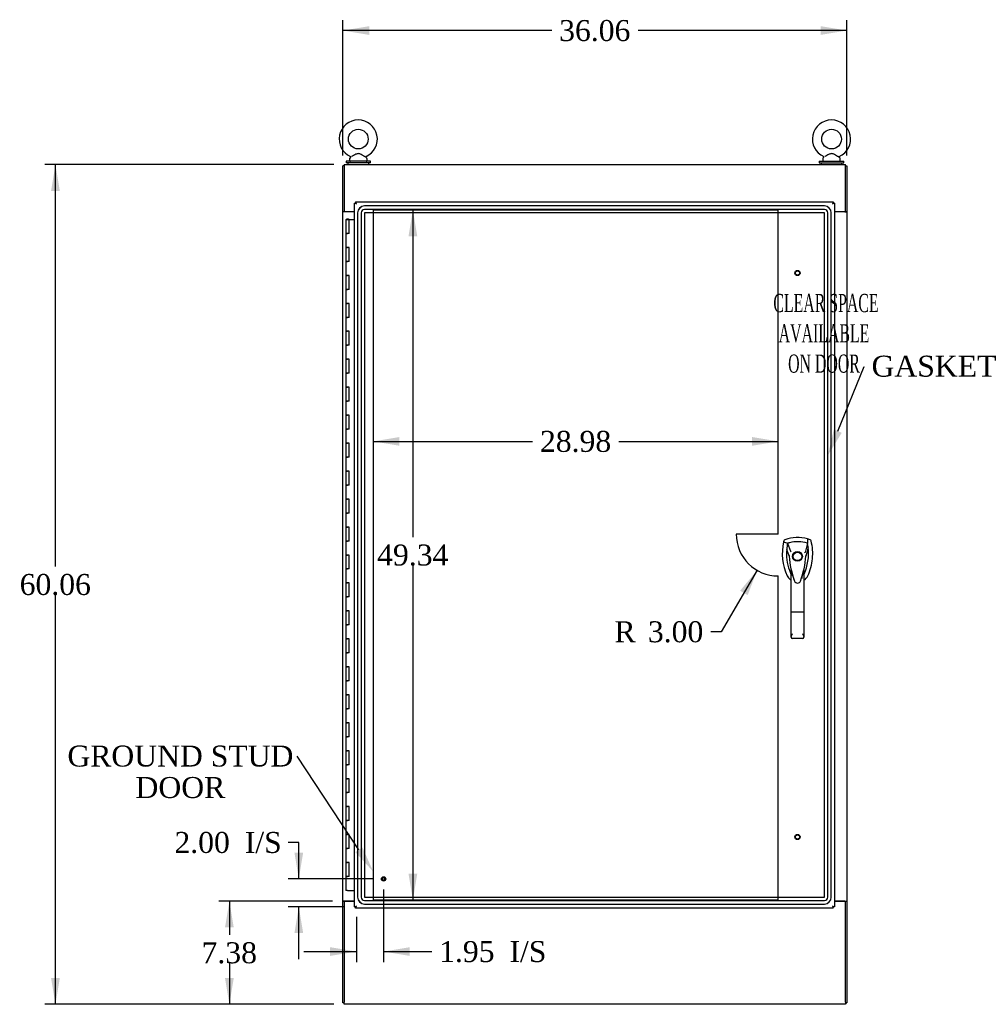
# Model space of a CAD drawing. Header units: inches. Extents: x 1 to 299, y -2 to 199.
# Tile 4 of 10: x 59 to 128, y 68 to 138. Entities that reach past the tile are written whole.
import ezdxf
from ezdxf import colors
from ezdxf.entities.mleader import LeaderData, LeaderLine
from ezdxf.enums import TextEntityAlignment as Align
from ezdxf.lldxf.tags import DXFTag
from ezdxf.math import Vec2, Vec3

# ---------------------------------------------------------------- set-up
doc = ezdxf.new("R2010")
doc.units = ezdxf.units.IN
doc.header["$MEASUREMENT"] = 0
for name, color, linetype in [('COM54746-48', 7, 'Continuous'), ('COM56670-6', 7, 'Continuous'), ('COM70220', 7, 'Continuous'), ('COM71199-7', 7, 'Continuous'), ('COM71209-6', 7, 'Continuous'), ('COM71210-6', 7, 'Continuous'), ('Default', 7, 'Continuous'), ('DV1_Default', 7, 'Continuous'), ('HAN13068', 7, 'Continuous'), ('SCS86414', 7, 'Continuous'), ('STD26122', 7, 'Continuous'), ('STD26258', 7, 'Continuous'), ('WAF25377', 7, 'Continuous'), ('WAM254785', 7, 'Continuous')]:
    doc.layers.add(name, color=color, linetype=linetype)
doc.styles.add('SEACAD_Times_New_Roman', font='times.ttf')
tags = doc.linetypes.add('HIDDEN2', pattern=[0.1875, 0.125, -0.0625]).pattern_tags.tags
tags[6:7] = [DXFTag(74, 4), DXFTag(75, 0), DXFTag(340, '0'), DXFTag(46, 0.0), DXFTag(50, 0.0), DXFTag(44, 0.0), DXFTag(45, 0.0)]
tags[4:5] = [DXFTag(74, 4), DXFTag(75, 0), DXFTag(340, '0'), DXFTag(46, 0.0), DXFTag(50, 0.0), DXFTag(44, 0.0), DXFTag(45, 0.0)]
doc.dimstyles.new('HAMMOND_(STH_-_300x200)', dxfattribs={"dimtxt": 1.5, "dimasz": 1.875, "dimexe": 0.75, "dimexo": 0.75, "dimgap": 0.375, "dimtad": 0, "dimtih": 1, "dimtoh": 1, "dimzin": 0, "dimdsep": 46, "dimtxsty": 'SEACAD_Times_New_Roman', "dimblk1": '_SE_FILLED', "dimblk2": '_SE_FILLED', "dimsah": 1, "dimcen": 0.75, "dimadec": 0, "dimazin": 0, "dimtfac": 0.8, "dimtofl": 0, "dimtmove": 0, "dimatfit": 3, "dimfxl": 1, "dimtolj": 1, "dimtzin": 0, "dimarcsym": 0})

# ---------------------------------------------------------------- blocks, each defined once
blk = doc.blocks.new('SE')
at = {"layer": 'COM54746-48', "color": 7, "linetype": 'Continuous'}
for p, q in [((82.213, 124.029), (82.447, 124.029)), ((82.213, 124.029), (82.213, 123.029)), ((82.268, 124.038), (82.268, 124.064)), ((82.268, 124.064), (82.318, 124.064)), ((82.318, 124.038), (82.268, 124.038)), ((82.28, 124.038), (82.28, 124.029)), ((82.318, 124.064), (82.343, 124.064)), ((82.318, 124.038), (82.343, 124.038)), ((82.343, 124.064), (82.393, 124.064)), ((82.393, 124.038), (82.343, 124.038)), ((82.38, 124.029), (82.38, 124.038)), ((82.393, 124.064), (82.393, 124.038)), ((82.447, 124.029), (82.815, 124.029)), ((82.447, 123.029), (82.447, 124.029)), ((82.213, 123.029), (82.33, 123.029)), ((82.213, 123.029), (82.213, 122.029)), ((82.33, 123.029), (82.213, 123.029)), ((82.447, 123.029), (82.33, 123.029)), ((82.213, 122.029), (82.33, 122.029)), ((82.33, 122.029), (82.213, 122.029)), ((82.213, 122.029), (82.213, 121.029)), ((82.447, 122.029), (82.33, 122.029)), ((82.447, 121.029), (82.447, 122.029)), ((82.213, 121.029), (82.33, 121.029)), ((82.213, 121.029), (82.213, 120.029)), ((82.33, 121.029), (82.213, 121.029)), ((82.447, 121.029), (82.33, 121.029)), ((82.213, 120.029), (82.33, 120.029)), ((82.33, 120.029), (82.213, 120.029)), ((82.213, 120.029), (82.213, 119.029)), ((82.447, 120.029), (82.33, 120.029)), ((82.447, 119.029), (82.447, 120.029)), ((82.213, 119.029), (82.33, 119.029)), ((82.213, 119.029), (82.213, 118.029)), ((82.33, 119.029), (82.213, 119.029)), ((82.447, 119.029), (82.33, 119.029)), ((82.213, 118.029), (82.33, 118.029)), ((82.33, 118.029), (82.213, 118.029)), ((82.213, 118.029), (82.213, 117.029)), ((82.447, 118.029), (82.33, 118.029)), ((82.447, 117.029), (82.447, 118.029)), ((82.213, 117.029), (82.33, 117.029)), ((82.213, 117.029), (82.213, 116.029)), ((82.33, 117.029), (82.213, 117.029)), ((82.447, 117.029), (82.33, 117.029)), ((82.213, 116.029), (82.33, 116.029)), ((82.33, 116.029), (82.213, 116.029)), ((82.213, 116.029), (82.213, 115.029)), ((82.447, 116.029), (82.33, 116.029)), ((82.447, 115.029), (82.447, 116.029)), ((82.213, 115.029), (82.33, 115.029)), ((82.213, 115.029), (82.213, 114.029)), ((82.33, 115.029), (82.213, 115.029)), ((82.447, 115.029), (82.33, 115.029)), ((82.213, 114.029), (82.33, 114.029)), ((82.33, 114.029), (82.213, 114.029)), ((82.213, 114.029), (82.213, 113.029)), ((82.447, 114.029), (82.33, 114.029)), ((82.447, 113.029), (82.447, 114.029)), ((82.213, 113.029), (82.33, 113.029)), ((82.213, 113.029), (82.213, 112.029)), ((82.33, 113.029), (82.213, 113.029)), ((82.447, 113.029), (82.33, 113.029)), ((82.213, 112.029), (82.33, 112.029)), ((82.33, 112.029), (82.213, 112.029)), ((82.213, 112.029), (82.213, 111.029)), ((82.447, 112.029), (82.33, 112.029)), ((82.447, 111.029), (82.447, 112.029)), ((82.213, 111.029), (82.33, 111.029)), ((82.213, 111.029), (82.213, 110.029)), ((82.33, 111.029), (82.213, 111.029)), ((82.447, 111.029), (82.33, 111.029)), ((82.213, 110.029), (82.33, 110.029)), ((82.33, 110.029), (82.213, 110.029)), ((82.213, 110.029), (82.213, 109.029)), ((82.447, 110.029), (82.33, 110.029)), ((82.447, 109.029), (82.447, 110.029)), ((82.213, 109.029), (82.33, 109.029)), ((82.213, 109.029), (82.213, 108.029)), ((82.33, 109.029), (82.213, 109.029)), ((82.447, 109.029), (82.33, 109.029)), ((82.213, 108.029), (82.33, 108.029)), ((82.33, 108.029), (82.213, 108.029)), ((82.213, 108.029), (82.213, 107.029)), ((82.447, 108.029), (82.33, 108.029)), ((82.447, 107.029), (82.447, 108.029)), ((82.213, 107.029), (82.33, 107.029)), ((82.213, 107.029), (82.213, 106.029)), ((82.33, 107.029), (82.213, 107.029)), ((82.447, 107.029), (82.33, 107.029)), ((82.213, 106.029), (82.33, 106.029)), ((82.33, 106.029), (82.213, 106.029)), ((82.213, 106.029), (82.213, 105.029)), ((82.447, 106.029), (82.33, 106.029)), ((82.447, 105.029), (82.447, 106.029)), ((82.213, 105.029), (82.33, 105.029)), ((82.213, 105.029), (82.213, 104.029)), ((82.33, 105.029), (82.213, 105.029)), ((82.447, 105.029), (82.33, 105.029)), ((82.213, 104.029), (82.33, 104.029)), ((82.33, 104.029), (82.213, 104.029)), ((82.213, 104.029), (82.213, 103.029)), ((82.447, 104.029), (82.33, 104.029)), ((82.447, 103.029), (82.447, 104.029)), ((82.213, 103.029), (82.33, 103.029)), ((82.213, 103.029), (82.213, 102.029)), ((82.33, 103.029), (82.213, 103.029)), ((82.447, 103.029), (82.33, 103.029)), ((82.213, 102.029), (82.33, 102.029)), ((82.33, 102.029), (82.213, 102.029)), ((82.213, 102.029), (82.213, 101.029)), ((82.447, 102.029), (82.33, 102.029)), ((82.447, 101.029), (82.447, 102.029)), ((82.213, 101.029), (82.33, 101.029)), ((82.213, 101.029), (82.213, 100.029)), ((82.33, 101.029), (82.213, 101.029)), ((82.447, 101.029), (82.33, 101.029)), ((82.213, 100.029), (82.33, 100.029)), ((82.33, 100.029), (82.213, 100.029)), ((82.213, 100.029), (82.213, 99.029)), ((82.447, 100.029), (82.33, 100.029)), ((82.447, 99.029), (82.447, 100.029)), ((82.213, 99.029), (82.33, 99.029)), ((82.213, 99.029), (82.213, 98.029)), ((82.33, 99.029), (82.213, 99.029)), ((82.447, 99.029), (82.33, 99.029)), ((82.213, 98.029), (82.33, 98.029)), ((82.33, 98.029), (82.213, 98.029)), ((82.213, 98.029), (82.213, 97.029)), ((82.447, 98.029), (82.33, 98.029)), ((82.447, 97.029), (82.447, 98.029)), ((82.213, 97.029), (82.33, 97.029)), ((82.213, 97.029), (82.213, 96.029)), ((82.33, 97.029), (82.213, 97.029)), ((82.447, 97.029), (82.33, 97.029)), ((82.213, 96.029), (82.33, 96.029)), ((82.33, 96.029), (82.213, 96.029)), ((82.213, 96.029), (82.213, 95.029)), ((82.447, 96.029), (82.33, 96.029)), ((82.447, 95.029), (82.447, 96.029)), ((82.213, 95.029), (82.33, 95.029)), ((82.213, 95.029), (82.213, 94.029)), ((82.33, 95.029), (82.213, 95.029)), ((82.447, 95.029), (82.33, 95.029)), ((82.213, 94.029), (82.33, 94.029)), ((82.33, 94.029), (82.213, 94.029)), ((82.213, 94.029), (82.213, 93.029)), ((82.447, 94.029), (82.33, 94.029)), ((82.447, 93.029), (82.447, 94.029)), ((82.213, 93.029), (82.33, 93.029)), ((82.213, 93.029), (82.213, 92.029)), ((82.33, 93.029), (82.213, 93.029)), ((82.447, 93.029), (82.33, 93.029)), ((82.213, 92.029), (82.33, 92.029)), ((82.33, 92.029), (82.213, 92.029)), ((82.213, 92.029), (82.213, 91.029)), ((82.447, 92.029), (82.33, 92.029)), ((82.447, 91.029), (82.447, 92.029)), ((82.213, 91.029), (82.33, 91.029)), ((82.213, 91.029), (82.213, 90.029)), ((82.33, 91.029), (82.213, 91.029)), ((82.447, 91.029), (82.33, 91.029)), ((82.213, 90.029), (82.33, 90.029)), ((82.33, 90.029), (82.213, 90.029)), ((82.213, 90.029), (82.213, 89.029)), ((82.447, 90.029), (82.33, 90.029)), ((82.447, 89.029), (82.447, 90.029)), ((82.213, 89.029), (82.33, 89.029)), ((82.213, 89.029), (82.213, 88.029)), ((82.33, 89.029), (82.213, 89.029)), ((82.447, 89.029), (82.33, 89.029)), ((82.213, 88.029), (82.33, 88.029)), ((82.33, 88.029), (82.213, 88.029)), ((82.213, 88.029), (82.213, 87.029)), ((82.447, 88.029), (82.33, 88.029)), ((82.447, 87.029), (82.447, 88.029)), ((82.213, 87.029), (82.33, 87.029)), ((82.213, 87.029), (82.213, 86.029)), ((82.33, 87.029), (82.213, 87.029)), ((82.447, 87.029), (82.33, 87.029)), ((82.213, 86.029), (82.33, 86.029)), ((82.33, 86.029), (82.213, 86.029)), ((82.213, 86.029), (82.213, 85.029)), ((82.447, 86.029), (82.33, 86.029)), ((82.447, 85.029), (82.447, 86.029)), ((82.213, 85.029), (82.33, 85.029)), ((82.213, 85.029), (82.213, 84.029)), ((82.33, 85.029), (82.213, 85.029)), ((82.447, 85.029), (82.33, 85.029)), ((82.213, 84.029), (82.33, 84.029)), ((82.33, 84.029), (82.213, 84.029)), ((82.213, 84.029), (82.213, 83.029)), ((82.447, 84.029), (82.33, 84.029)), ((82.447, 83.029), (82.447, 84.029)), ((82.213, 83.029), (82.33, 83.029)), ((82.213, 83.029), (82.213, 82.029)), ((82.33, 83.029), (82.213, 83.029)), ((82.447, 83.029), (82.33, 83.029)), ((82.213, 82.029), (82.33, 82.029)), ((82.33, 82.029), (82.213, 82.029)), ((82.213, 82.029), (82.213, 81.029)), ((82.447, 82.029), (82.33, 82.029)), ((82.447, 81.029), (82.447, 82.029)), ((82.213, 81.029), (82.33, 81.029)), ((82.213, 81.029), (82.213, 80.029)), ((82.33, 81.029), (82.213, 81.029)), ((82.447, 81.029), (82.33, 81.029)), ((82.213, 80.029), (82.33, 80.029)), ((82.33, 80.029), (82.213, 80.029)), ((82.213, 80.029), (82.213, 79.029)), ((82.447, 80.029), (82.33, 80.029)), ((82.447, 79.029), (82.447, 80.029)), ((82.213, 79.029), (82.33, 79.029)), ((82.213, 79.029), (82.213, 78.029)), ((82.33, 79.029), (82.213, 79.029)), ((82.447, 79.029), (82.33, 79.029)), ((82.213, 78.029), (82.33, 78.029)), ((82.33, 78.029), (82.213, 78.029)), ((82.213, 78.029), (82.213, 77.029)), ((82.447, 78.029), (82.33, 78.029)), ((82.447, 77.029), (82.447, 78.029)), ((82.213, 77.029), (82.33, 77.029)), ((82.213, 77.029), (82.213, 76.029)), ((82.33, 77.029), (82.213, 77.029)), ((82.447, 77.029), (82.33, 77.029)), ((82.33, 76.029), (82.213, 76.029)), ((82.33, 76.029), (82.815, 76.029))]:
    blk.add_line(p, q, dxfattribs=at)
at = {"layer": 'COM56670-6', "color": 7, "linetype": 'Continuous'}
for p, q in [((82.098, 127.95), (117.968, 127.95)), ((82.098, 127.95), (82.098, 127.807)), ((82.098, 127.807), (82.098, 124.605)), ((117.968, 127.807), (117.968, 127.95)), ((117.968, 124.605), (117.968, 127.807)), ((82.098, 124.605), (82.815, 124.605)), ((117.19, 124.605), (117.968, 124.605))]:
    blk.add_line(p, q, dxfattribs=at)
at = {"layer": 'COM70220', "color": 7, "linetype": 'HIDDEN2'}
for p, q in [((116.455, 124.995), (83.55, 124.995)), ((116.455, 124.994), (83.55, 124.994)), ((116.455, 124.745), (83.55, 124.745)), ((83.05, 124.495), (83.05, 75.563)), ((83.051, 124.495), (83.051, 75.563)), ((83.3, 124.495), (83.3, 75.563)), ((83.549, 124.495), (83.549, 75.563)), ((116.455, 124.496), (83.55, 124.496)), ((83.55, 124.495), (83.55, 75.563)), ((116.455, 124.495), (83.55, 124.495)), ((116.455, 75.563), (116.455, 124.495)), ((116.456, 75.563), (116.456, 124.495)), ((116.705, 75.563), (116.705, 124.495)), ((116.954, 75.563), (116.954, 124.495)), ((116.955, 75.563), (116.955, 124.495)), ((83.55, 75.563), (116.455, 75.563)), ((83.55, 75.562), (116.455, 75.562)), ((83.55, 75.313), (116.455, 75.313)), ((83.55, 75.064), (116.455, 75.064)), ((83.55, 75.063), (116.455, 75.063))]:
    blk.add_line(p, q, dxfattribs=at)
for centre, radius, start, end in [((83.55, 124.495), 0.5, 90, 180), ((83.55, 124.495), 0.499, 90, 180), ((83.55, 124.495), 0.25, 90, 180), ((116.455, 124.495), 0.5, 0, 90), ((116.455, 124.495), 0.499, 0, 90), ((116.455, 124.495), 0.25, 0, 90), ((83.55, 124.495), 0.001, 90, 180), ((116.455, 124.495), 0.001, 0, 90), ((83.55, 75.563), 0.5, 180, 270), ((83.55, 75.563), 0.499, 180, 270), ((83.55, 75.563), 0.25, 180, 270), ((83.55, 75.563), 0.001, 180, 270), ((116.455, 75.563), 0.5, 270, 0), ((116.455, 75.563), 0.001, 270, 0), ((116.455, 75.563), 0.25, 270, 0), ((116.455, 75.563), 0.499, 270, 0)]:
    blk.add_arc(centre, radius, start, end, dxfattribs=at)
at = {"layer": 'COM71199-7', "color": 7, "linetype": 'Continuous'}
for p, q in [((82.815, 74.858), (82.815, 125.2)), ((82.815, 125.2), (82.871, 125.2)), ((82.91, 125.2), (82.871, 125.2)), ((82.91, 125.295), (117.095, 125.295)), ((82.91, 125.295), (82.91, 125.239)), ((82.91, 125.2), (82.91, 125.239)), ((82.946, 125.164), (82.91, 125.2)), ((82.958, 125.152), (82.958, 125.153)), ((82.958, 125.152), (82.958, 125.152)), ((82.958, 125.152), (82.958, 125.152)), ((82.958, 125.152), (82.958, 125.152)), ((117.047, 125.153), (117.047, 125.152)), ((117.047, 125.152), (117.047, 125.152)), ((117.047, 125.152), (117.047, 125.152)), ((117.047, 125.152), (117.048, 125.152)), ((117.048, 125.152), (117.048, 125.153)), ((117.059, 125.164), (117.095, 125.2)), ((117.095, 125.295), (117.095, 125.239)), ((117.095, 125.2), (117.095, 125.239)), ((117.095, 125.2), (117.134, 125.2)), ((117.19, 125.2), (117.134, 125.2)), ((117.19, 125.2), (117.19, 74.858)), ((82.815, 74.858), (82.871, 74.858)), ((82.91, 74.858), (82.871, 74.858)), ((82.95, 74.899), (82.91, 74.858)), ((82.91, 74.858), (82.91, 74.819)), ((82.91, 74.763), (82.91, 74.819)), ((117.095, 74.763), (82.91, 74.763)), ((82.958, 74.906), (82.958, 74.906)), ((82.958, 74.906), (82.958, 74.906)), ((82.958, 74.906), (82.958, 74.906)), ((82.958, 74.906), (82.958, 74.906)), ((82.958, 74.906), (82.958, 74.906)), ((117.047, 74.906), (117.047, 74.906)), ((117.047, 74.906), (117.047, 74.906)), ((117.047, 74.906), (117.047, 74.906)), ((117.048, 74.906), (117.047, 74.906)), ((117.051, 74.903), (117.095, 74.858)), ((117.095, 74.858), (117.095, 74.819)), ((117.095, 74.858), (117.134, 74.858)), ((117.095, 74.763), (117.095, 74.819)), ((117.19, 74.858), (117.134, 74.858))]:
    blk.add_line(p, q, dxfattribs=at)
for centre, start, end in [((83.44, 126.13), 238.56128, 243.76327), ((81.98, 124.671), 26.23673, 31.43872), ((118.025, 124.671), 148.56128, 153.76327), ((116.566, 126.13), 296.23673, 301.43872), ((83.44, 73.928), 116.23673, 121.43872), ((81.98, 75.388), 328.56128, 333.76327), ((118.025, 75.388), 206.23673, 211.43872), ((116.566, 73.928), 58.56128, 63.76327)]:
    blk.add_arc(centre, 1.09, start, end, dxfattribs=at)
at = {"layer": 'COM71209-6', "color": 7, "linetype": 'Continuous'}
for p, q in [((82.098, 75.235), (82.098, 68.033)), ((82.815, 75.235), (82.098, 75.235)), ((117.968, 75.235), (117.19, 75.235)), ((117.968, 68.033), (117.968, 75.235)), ((82.098, 67.89), (82.098, 68.033)), ((117.968, 67.89), (82.098, 67.89)), ((117.968, 68.033), (117.968, 67.89))]:
    blk.add_line(p, q, dxfattribs=at)
at = {"layer": 'COM71210-6', "color": 7, "linetype": 'Continuous'}
for p, q in [((82.098, 127.855), (82.003, 127.855)), ((82.003, 124.605), (82.003, 127.855)), ((117.968, 127.855), (118.063, 127.855)), ((118.063, 127.855), (118.063, 124.605)), ((82.003, 124.575), (82.003, 124.605)), ((82.003, 124.605), (82.098, 124.605)), ((82.003, 75.265), (82.003, 124.575)), ((82.146, 124.575), (82.003, 124.575)), ((82.098, 124.575), (82.098, 124.605)), ((82.815, 124.575), (82.146, 124.575)), ((117.92, 124.575), (117.19, 124.575)), ((117.92, 124.575), (118.063, 124.575)), ((117.968, 124.575), (117.968, 124.605)), ((117.968, 124.605), (118.063, 124.605)), ((118.063, 124.575), (118.063, 124.605)), ((118.063, 124.575), (118.063, 75.265)), ((82.003, 75.265), (82.003, 75.235)), ((82.146, 75.265), (82.003, 75.265)), ((82.098, 75.235), (82.003, 75.235)), ((82.003, 67.985), (82.003, 75.235)), ((82.098, 75.265), (82.098, 75.235)), ((82.815, 75.265), (82.146, 75.265)), ((117.92, 75.265), (117.19, 75.265)), ((117.92, 75.265), (118.063, 75.265)), ((117.968, 75.265), (117.968, 75.235)), ((118.063, 75.235), (117.968, 75.235)), ((118.063, 75.265), (118.063, 75.235)), ((118.063, 75.235), (118.063, 67.985)), ((82.098, 67.985), (82.003, 67.985)), ((117.968, 67.985), (118.063, 67.985))]:
    blk.add_line(p, q, dxfattribs=at)
at = {"layer": 'DV1_Default', "color": 7, "linetype": 'HIDDEN2'}
for p, q in [((113.151, 124.7), (84.17, 124.7)), ((84.17, 124.7), (84.17, 75.358)), ((113.151, 101.529), (113.151, 124.7)), ((113.151, 101.529), (110.151, 101.529)), ((113.151, 75.358), (113.151, 98.529)), ((84.17, 75.358), (113.151, 75.358))]:
    blk.add_line(p, q, dxfattribs=at)
blk.add_arc((113.151, 101.529), 3, 180, 270, dxfattribs=at)
at = {"layer": 'HAN13068', "color": 7, "linetype": 'Continuous'}
for p, q in [((113.557, 101.031), (113.542, 100.973)), ((113.542, 100.973), (113.826, 100.867)), ((113.826, 100.867), (114.041, 100.295)), ((115.241, 100.867), (115.076, 100.211)), ((115.432, 101.118), (115.252, 101.177)), ((114.041, 100.295), (114.087, 100.261)), ((113.928, 99.946), (113.928, 99.946)), ((115.139, 99.95), (115.139, 99.95)), ((114.078, 95.952), (114.078, 98.93)), ((114.988, 98.929), (114.988, 95.952)), ((114.988, 98.649), (115.01, 98.691)), ((115.01, 98.691), (115.013, 98.696)), ((114.272, 98.289), (114.276, 98.281)), ((114.751, 98.167), (114.757, 98.18)), ((114.078, 94.144), (114.078, 95.952)), ((114.898, 95.946), (114.168, 95.946)), ((114.988, 95.952), (114.988, 94.144)), ((114.898, 94.054), (114.168, 94.054))]:
    blk.add_line(p, q, dxfattribs=at)
for radius in [0.35, 0.3]:
    blk.add_circle((114.533, 99.929), radius, dxfattribs=at)
for centre, radius, start, end in [((117.165, 100.12), 3.721, 166.75318, 205.10266), ((114.533, 98.695), 2.585, 73.85893, 110.34924), ((117.165, 100.12), 3.421, 167.3846, 174.70184), ((114.533, 98.695), 2.285, 106.83853, 108.03431), ((114.533, 98.695), 2.285, 104.45028, 106.83853), ((114.533, 98.695), 2.285, 71.96569, 104.45028), ((111.902, 100.12), 3.421, 10.11379, 12.6154), ((111.902, 100.12), 3.421, 8.519, 10.11379), ((117.165, 100.12), 3.421, 174.70184, 200.20775), ((111.902, 100.12), 3.421, 334.89734, 7.2824), ((127.897, 73.502), 29.627, 115.64179, 115.75394), ((111.902, 100.12), 3.421, 7.2824, 8.519), ((114.016, 98.598), 1.35, 91.23359, 93.76963), ((120.776, 100.515), 6.872, 184.75423, 199.9908), ((108.095, 100.545), 7.068, 340.3478, 355.1696), ((115.074, 99.161), 0.791, 85.30773, 89.6394), ((117.165, 100.12), 3.421, 200.20775, 205.10266), ((114.474, 98.859), 0.45, 205.10266, 208.42246), ((112.549, 98.325), 1.646, 10.27719, 21.64676), ((114.593, 98.859), 0.45, 331.57754, 334.89734), ((114.474, 98.859), 0.75, 233.47883, 238.15135), ((114.535, 98.255), 0.234, 202.28022, 338.21669), ((114.593, 98.859), 0.75, 301.84865, 334.89734), ((114.169, 94.144), 0.0903, 180.00172, 181.11543), ((114.168, 94.144), 0.09, 181.11716, 270), ((114.898, 94.144), 0.09, 270, 358.88284), ((114.898, 94.144), 0.0903, 358.88457, 359.99828)]:
    blk.add_arc(centre, radius, start, end, dxfattribs=at)
for points in [[(113.635, 101.118), (113.597, 101.104), (113.567, 101.07), (113.557, 101.031)], [(115.252, 101.177), (115.248, 101.074), (115.244, 100.97), (115.241, 100.867)], [(115.51, 101.031), (115.5, 101.07), (115.47, 101.104), (115.432, 101.118)], [(113.758, 100.436), (113.815, 100.272), (113.871, 100.109), (113.928, 99.946)], [(115.296, 100.553), (115.243, 100.352), (115.191, 100.151), (115.139, 99.95)], [(114.198, 98.516), (114.188, 98.55), (114.178, 98.584), (114.168, 98.618)], [(114.898, 98.617), (114.871, 98.52), (114.841, 98.424), (114.809, 98.328)], [(113.795, 98.541), (113.847, 98.429), (113.928, 98.33), (114.028, 98.257)], [(114.272, 98.289), (114.268, 98.301), (114.264, 98.314), (114.259, 98.326)]]:
    blk.add_open_spline(points, degree=3, dxfattribs=at)
for points, knots in [([(115.272, 98.541), (115.452, 98.926), (115.566, 99.342), (115.647, 100.189), (115.614, 100.619), (115.51, 101.031)], [0, 0, 0, 0, 0.5, 0.5, 1, 1, 1, 1]), ([(114.898, 98.617), (114.915, 98.674), (114.931, 98.732), (114.954, 98.817), (114.962, 98.846), (114.973, 98.886), (114.977, 98.9), (114.982, 98.918), (114.984, 98.924), (114.987, 98.931), (114.988, 98.932), (114.988, 98.929)], [0, 0, 0, 0, 0.5, 0.5, 0.75, 0.75, 0.875, 0.875, 0.9375, 0.9375, 1, 1, 1, 1]), ([(114.168, 95.946), (114.162, 95.946), (114.156, 95.947), (114.145, 95.947), (114.139, 95.947), (114.128, 95.947), (114.123, 95.947), (114.113, 95.948), (114.109, 95.948), (114.096, 95.949), (114.09, 95.949), (114.083, 95.95), (114.081, 95.951), (114.079, 95.951), (114.078, 95.952), (114.078, 95.952)], [0, 0, 0, 0, 0.125, 0.125, 0.25, 0.25, 0.375, 0.375, 0.5, 0.5, 0.75, 0.75, 0.875, 0.875, 1, 1, 1, 1]), ([(114.988, 95.952), (114.988, 95.952), (114.988, 95.951), (114.985, 95.951), (114.984, 95.95), (114.977, 95.949), (114.97, 95.949), (114.958, 95.948), (114.953, 95.948), (114.943, 95.947), (114.938, 95.947), (114.927, 95.947), (114.922, 95.947), (114.91, 95.947), (114.904, 95.946), (114.898, 95.946)], [0, 0, 0, 0, 0.125, 0.125, 0.25, 0.25, 0.5, 0.5, 0.625, 0.625, 0.75, 0.75, 0.875, 0.875, 1, 1, 1, 1]), ([(114.078, 94.143), (114.079, 94.158), (114.082, 94.175), (114.091, 94.203), (114.094, 94.212), (114.102, 94.232), (114.106, 94.242), (114.118, 94.273), (114.128, 94.294), (114.143, 94.328), (114.148, 94.339), (114.158, 94.362), (114.163, 94.374), (114.168, 94.386)], [0, 0, 0, 0, 0.25, 0.25, 0.375, 0.375, 0.5, 0.5, 0.75, 0.75, 0.875, 0.875, 1, 1, 1, 1]), ([(114.898, 94.386), (114.903, 94.374), (114.909, 94.362), (114.919, 94.339), (114.924, 94.328), (114.939, 94.294), (114.948, 94.273), (114.961, 94.242), (114.965, 94.232), (114.972, 94.212), (114.976, 94.203), (114.984, 94.175), (114.988, 94.158), (114.988, 94.143)], [0, 0, 0, 0, 0.125, 0.125, 0.25, 0.25, 0.5, 0.5, 0.625, 0.625, 0.75, 0.75, 1, 1, 1, 1])]:
    blk.add_open_spline(points, degree=3, knots=knots, dxfattribs=at)
at = {"layer": 'SCS86414', "color": 7, "linetype": 'Continuous'}
for p, q in [((82.473, 128.37), (82.473, 128.25)), ((82.552, 128.486), (82.487, 128.408)), ((83.709, 128.408), (83.643, 128.488)), ((83.723, 128.25), (83.723, 128.37)), ((116.343, 128.37), (116.343, 128.25)), ((116.422, 128.486), (116.357, 128.408)), ((117.579, 128.408), (117.513, 128.488)), ((117.593, 128.25), (117.593, 128.37))]:
    blk.add_line(p, q, dxfattribs=at)
for centre in [(83.098, 129.779), (116.968, 129.779)]:
    blk.add_circle(centre, 0.704, dxfattribs=at)
for centre, radius, start, end in [((83.098, 129.779), 1.367, 294.02373, 246.01877), ((116.968, 129.779), 1.367, 294.02373, 246.01877), ((82.533, 128.37), 0.06, 140.32138, 180), ((82.533, 128.25), 0.06, 180, 270), ((82.528, 128.504), 0.03, 297.89156, 61.95204), ((83.664, 128.509), 0.0231, 111.58968, 162.4656), ((83.663, 128.25), 0.06, 270, 0), ((83.663, 128.37), 0.06, 0, 39.67862), ((116.403, 128.37), 0.06, 140.32138, 180), ((116.403, 128.25), 0.06, 180, 270), ((116.398, 128.504), 0.03, 297.89156, 61.95204), ((117.534, 128.509), 0.0231, 111.58968, 162.4656), ((117.533, 128.25), 0.06, 270, 0), ((117.533, 128.37), 0.06, 0, 39.67862)]:
    blk.add_arc(centre, radius, start, end, dxfattribs=at)
for points in [[(83.645, 128.485), (83.645, 128.485), (83.627, 128.495), (83.58, 128.52), (83.56, 128.532), (83.515, 128.556), (83.491, 128.57), (83.413, 128.613), (83.358, 128.644), (83.271, 128.688), (83.242, 128.702), (83.181, 128.725), (83.149, 128.734), (83.084, 128.739), (83.051, 128.734), (82.989, 128.717), (82.959, 128.704), (82.871, 128.662), (82.815, 128.631), (82.709, 128.572), (82.659, 128.544), (82.62, 128.522)], [(117.515, 128.485), (117.515, 128.485), (117.497, 128.495), (117.45, 128.52), (117.43, 128.532), (117.385, 128.556), (117.361, 128.57), (117.283, 128.613), (117.228, 128.644), (117.141, 128.688), (117.112, 128.702), (117.051, 128.725), (117.019, 128.734), (116.954, 128.739), (116.921, 128.734), (116.859, 128.717), (116.829, 128.704), (116.741, 128.662), (116.685, 128.631), (116.579, 128.572), (116.529, 128.544), (116.49, 128.522)]]:
    blk.add_open_spline(points, degree=3, knots=[0.5685641, 0.5685641, 0.5685641, 0.5685641, 0.625, 0.625, 0.65625, 0.65625, 0.6875, 0.6875, 0.75, 0.75, 0.78125, 0.78125, 0.8125, 0.8125, 0.84375, 0.84375, 0.875, 0.875, 0.9375, 0.9375, 1, 1, 1, 1], dxfattribs=at)
at = {"layer": 'STD26122', "color": 7, "linetype": 'HIDDEN2'}
for centre, radius in [((114.533, 120.2), 0.185), ((114.533, 120.2), 0.15), ((114.533, 79.858), 0.185), ((114.533, 79.858), 0.15)]:
    blk.add_circle(centre, radius, dxfattribs=at)
at = {"layer": 'STD26258', "color": 7, "linetype": 'HIDDEN2'}
for radius in [0.156, 0.125, 0.0944]:
    blk.add_circle((84.91, 76.858), radius, dxfattribs=at)
at = {"layer": 'WAF25377', "color": 7, "linetype": 'Continuous'}
for p, q in [((83.973, 128.19), (82.223, 128.19)), ((82.223, 128.19), (82.223, 128.075)), ((83.973, 128.075), (83.973, 128.19)), ((116.093, 128.19), (117.843, 128.19)), ((116.093, 128.19), (116.093, 128.075)), ((117.843, 128.075), (117.843, 128.19)), ((83.973, 128.075), (82.223, 128.075)), ((116.093, 128.075), (117.843, 128.075))]:
    blk.add_line(p, q, dxfattribs=at)
at = {"layer": 'WAM254785', "color": 7, "linetype": 'Continuous'}
for p, q in [((82.348, 128.075), (82.348, 127.95)), ((83.848, 127.95), (83.848, 128.075)), ((116.218, 128.075), (116.218, 127.95)), ((117.718, 127.95), (117.718, 128.075))]:
    blk.add_line(p, q, dxfattribs=at)
at = {"layer": 'DV1_Default', "insert": (116.429, 118.704), "char_height": 1.3, "width": 12.9122, "attachment_point": 2}
blk.add_mtext('{\\fTimes New Roman|b0||i0||c0|p34;\\C7;\\H1.3;\\W0.5776;^I}{\\fTimes New Roman|b0||i0||c0|p34;\\C7;\\H1.3;\\W0.5776;CLEAR SPACE\\P}{\\fTimes New Roman|b0||i0||c0|p34;\\C7;\\H1.3;\\W0.5776;AVAILABLE \\P}{\\fTimes New Roman|b0||i0||c0|p34;\\C7;\\H1.3;\\W0.5776;ON DOOR^I}', dxfattribs=at)
blk = doc.blocks.new('DMBLK5153')
at = {"layer": 'Default', "linetype": 'Continuous'}
for points in [[(61.11, 126.075), (61.735, 126.075), (61.422, 127.95)], [(61.11, 69.765), (61.422, 67.89), (61.735, 69.765)]]:
    blk.add_hatch(color=7, dxfattribs=at).paths.add_polyline_path(points)
at = {"layer": 'Default', "color": 7, "linetype": 'Continuous'}
for p, q in [((81.348, 127.95), (60.672, 127.95)), ((61.422, 99.195), (61.422, 127.95)), ((61.422, 67.89), (61.422, 97.17)), ((81.348, 67.89), (60.672, 67.89))]:
    blk.add_line(p, q, dxfattribs=at)
at = {"layer": 'Default', "color": 7, "linetype": 'Continuous', "style": 'SEACAD_Times_New_Roman'}
blk.add_text('60.06', height=1.5, dxfattribs=at).set_placement((58.863, 98.67), align=Align.TOP_LEFT)
blk = doc.blocks.new('_SE_FILLED')
at = {"color": 0}
blk.add_line((0, 0), (-1, 0), dxfattribs=at)
blk.add_solid([(0, 0), (-1, -0.1665), (-1, 0.1665), (0, 0)], dxfattribs=at)
blk = doc.blocks.new('DMBLK5159')
at = {"layer": 'Default', "linetype": 'Continuous'}
for points in [[(73.559, 73.39), (74.184, 73.39), (73.872, 75.265)], [(73.559, 69.765), (73.872, 67.89), (74.184, 69.765)]]:
    blk.add_hatch(color=7, dxfattribs=at).paths.add_polyline_path(points)
at = {"layer": 'Default', "color": 7, "linetype": 'Continuous'}
for p, q in [((81.253, 75.265), (73.122, 75.265)), ((73.872, 75.265), (73.872, 72.853)), ((73.872, 70.828), (73.872, 67.89)), ((81.348, 67.89), (73.122, 67.89))]:
    blk.add_line(p, q, dxfattribs=at)
at = {"layer": 'Default', "color": 7, "linetype": 'Continuous', "style": 'SEACAD_Times_New_Roman'}
blk.add_text('7.38', height=1.5, dxfattribs=at).set_placement((71.881, 72.328), align=Align.TOP_LEFT)
blk = doc.blocks.new('DMBLK5162')
at = {"layer": 'Default', "linetype": 'Continuous'}
for points in [[(87.319, 122.825), (87.006, 124.7), (86.694, 122.825)], [(87.319, 77.233), (86.694, 77.233), (87.006, 75.358)]]:
    blk.add_hatch(color=7, dxfattribs=at).paths.add_polyline_path(points)
at = {"layer": 'Default', "color": 7, "linetype": 'Continuous'}
for p, q in [((87.006, 124.7), (87.006, 101.304)), ((87.006, 99.279), (87.006, 75.358))]:
    blk.add_line(p, q, dxfattribs=at)
at = {"layer": 'Default', "color": 7, "linetype": 'Continuous', "style": 'SEACAD_Times_New_Roman'}
blk.add_text('49.34', height=1.5, dxfattribs=at).set_placement((84.447, 100.779), align=Align.TOP_LEFT)
blk = doc.blocks.new('DMBLK5163')
at = {"layer": 'Default', "linetype": 'Continuous'}
for points in [[(86.045, 107.843), (86.045, 108.468), (84.17, 108.156)], [(111.276, 107.843), (113.151, 108.156), (111.276, 108.468)]]:
    blk.add_hatch(color=7, dxfattribs=at).paths.add_polyline_path(points)
at = {"layer": 'Default', "color": 7, "linetype": 'Continuous'}
for p, q in [((84.17, 108.156), (95.576, 108.156)), ((101.745, 108.156), (113.151, 108.156))]:
    blk.add_line(p, q, dxfattribs=at)
at = {"layer": 'Default', "color": 7, "linetype": 'Continuous', "style": 'SEACAD_Times_New_Roman'}
blk.add_text('28.98', height=1.5, dxfattribs=at).set_placement((96.101, 108.906), align=Align.TOP_LEFT)
blk = doc.blocks.new('DMBLK5164')
at = {"layer": 'Default', "linetype": 'Continuous'}
blk.add_hatch(color=7, dxfattribs=at).paths.add_polyline_path([(110.969, 97.159), (111.642, 98.937), (110.429, 97.473)])
at = {"layer": 'Default', "color": 7, "linetype": 'Continuous'}
for p, q in [((111.642, 98.937), (109.082, 94.539)), ((109.082, 94.539), (108.332, 94.539))]:
    blk.add_line(p, q, dxfattribs=at)
at = {"layer": 'Default', "color": 7, "linetype": 'Continuous', "style": 'SEACAD_Times_New_Roman'}
for s, p in [('R', (101.433, 95.289)), ('3.00', (103.826, 95.289))]:
    blk.add_text(s, height=1.5, dxfattribs=at).set_placement(p, align=Align.TOP_LEFT)
blk = doc.blocks.new('DMBLK5169')
at = {"layer": 'Default', "linetype": 'Continuous'}
for points in [[(81.083, 71.351), (82.958, 71.664), (81.083, 71.976)], [(86.785, 71.351), (86.785, 71.976), (84.91, 71.664)]]:
    blk.add_hatch(color=7, dxfattribs=at).paths.add_polyline_path(points)
at = {"layer": 'Default', "color": 7, "linetype": 'Continuous'}
for p, q in [((84.91, 76.108), (84.91, 70.914)), ((82.958, 74.156), (82.958, 70.914)), ((79.208, 71.664), (82.958, 71.664)), ((84.91, 71.664), (87.61, 71.664)), ((87.61, 71.664), (88.36, 71.664))]:
    blk.add_line(p, q, dxfattribs=at)
at = {"layer": 'Default', "color": 7, "linetype": 'Continuous', "style": 'SEACAD_Times_New_Roman'}
for s, p in [('1.95', (88.885, 72.414)), ('I/S', (93.916, 72.414))]:
    blk.add_text(s, height=1.5, dxfattribs=at).set_placement(p, align=Align.TOP_LEFT)
blk = doc.blocks.new('DMBLK5170')
at = {"layer": 'Default', "linetype": 'Continuous'}
for points in [[(78.528, 78.733), (78.841, 76.858), (79.153, 78.733)], [(78.528, 72.983), (79.153, 72.983), (78.841, 74.858)]]:
    blk.add_hatch(color=7, dxfattribs=at).paths.add_polyline_path(points)
at = {"layer": 'Default', "color": 7, "linetype": 'Continuous'}
for p, q in [((78.841, 79.468), (78.091, 79.468)), ((78.841, 76.858), (78.841, 79.468)), ((84.16, 76.858), (78.091, 76.858)), ((82.065, 74.858), (78.091, 74.858)), ((78.841, 71.108), (78.841, 74.858))]:
    blk.add_line(p, q, dxfattribs=at)
at = {"layer": 'Default', "color": 7, "linetype": 'Continuous', "style": 'SEACAD_Times_New_Roman'}
for s, p in [('I/S', (74.971, 80.218)), ('2.00', (69.94, 80.218))]:
    blk.add_text(s, height=1.5, dxfattribs=at).set_placement(p, align=Align.TOP_LEFT)
blk = doc.blocks.new('DMBLK5171')
at = {"layer": 'Default', "linetype": 'Continuous'}
for points in [[(83.878, 137.855), (82.003, 137.543), (83.878, 137.23)], [(116.188, 137.855), (116.188, 137.23), (118.063, 137.543)]]:
    blk.add_hatch(color=7, dxfattribs=at).paths.add_polyline_path(points)
at = {"layer": 'Default', "color": 7, "linetype": 'Continuous'}
for p, q in [((82.003, 128.605), (82.003, 138.293)), ((118.063, 128.605), (118.063, 138.293)), ((96.949, 137.543), (82.003, 137.543)), ((118.063, 137.543), (103.118, 137.543))]:
    blk.add_line(p, q, dxfattribs=at)
at = {"layer": 'Default', "color": 7, "linetype": 'Continuous', "style": 'SEACAD_Times_New_Roman'}
blk.add_text('36.06', height=1.5, dxfattribs=at).set_placement((97.474, 138.293), align=Align.TOP_LEFT)

msp = doc.modelspace()

# ---------------------------------------------------------------- block references
at = {"layer": 'Default'}
msp.add_blockref('SE', (0, 0), dxfattribs=at)

# ---------------------------------------------------------------- dimensions: what is measured, and where the dimension line sits
at = {"layer": 'Default', "color": 7, "linetype": 'Continuous'}
for base, p1, p2, picture, middle in [((82.003, 137.543), (118.063, 127.855), (82.003, 127.855), 'DMBLK5171', (100.033, 137.543)), ((113.151, 108.156), (84.17, 124.7), (113.151, 101.529), 'DMBLK5163', (98.661, 108.156))]:
    dim = msp.add_linear_dim(base=base, p1=p1, p2=p2, text='\\A1;<>', dimstyle='HAMMOND_(STH_-_300x200)', dxfattribs=at)
    dim.commit()
    dim.dimension.update_dxf_attribs({"geometry": picture, "text_midpoint": middle, "dimtype": 160})
for base, p1, p2, angle, picture, middle, dimtype in [((61.422, 67.89), (82.098, 67.89), (82.098, 127.95), 90, 'DMBLK5153', (61.422, 97.92), 161), ((87.006, 124.7), (84.17, 124.7), (84.17, 75.358), 270, 'DMBLK5162', (87.006, 100.029), 161), ((73.871675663, 67.890256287), (82.003295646, 75.265256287), (82.098295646, 67.890256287), 90, 'DMBLK5159', (73.871675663, 71.577756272), 160)]:
    dim = msp.add_linear_dim(base=base, p1=p1, p2=p2, angle=angle, text='\\A1;<>', dimstyle='HAMMOND_(STH_-_300x200)', dxfattribs=at)
    dim.commit()
    dim.dimension.update_dxf_attribs({"geometry": picture, "text_midpoint": middle, "dimtype": dimtype})
dim = msp.add_radius_dim(center=(113.151, 101.529), mpoint=(111.642, 98.937), text='\\A1;<>', dimstyle='HAMMOND_(STH_-_300x200)', dxfattribs=at)
dim.commit()
dim.dimension.update_dxf_attribs({"geometry": 'DMBLK5164', "text_midpoint": (108.332, 94.539), "dimtype": 164})
dim = msp.add_linear_dim(base=(78.841, 76.858), p1=(82.871, 74.858), p2=(84.91, 76.858), angle=90, text='\\A1;<> I/S', dimstyle='HAMMOND_(STH_-_300x200)', override={"dimtmove": 1}, dxfattribs=at)
dim.commit()
dim.dimension.update_dxf_attribs({"geometry": 'DMBLK5170', "text_midpoint": (78.091, 79.468), "dimtype": 160})
dim = msp.add_linear_dim(base=(84.91, 71.664), p1=(82.958, 74.906), p2=(84.91, 76.858), text='\\A1;<> I/S', dimstyle='HAMMOND_(STH_-_300x200)', override={"dimtmove": 1}, dxfattribs=at)
dim.commit()
dim.dimension.update_dxf_attribs({"geometry": 'DMBLK5169', "text_midpoint": (88.36, 71.664), "dimtype": 160})

# ---------------------------------------------------------------- leaders
ml = msp.add_multileader_mtext('Standard', dxfattribs=at)
ml.set_content('{\\pxsm0.9;\\fTimes New Roman|b0||i0||c0|p34;\\W1.;GASKET\\P}', color=7)
ml.set_leader_properties()
ml.build(insert=Vec2(0, 0))
ml.multileader.update_dxf_attribs({"dogleg_length": 0, "arrow_head_size": 1.875})
ctx = ml.context
ctx.base_point, ctx.char_height, ctx.arrow_head_size, ctx.landing_gap_size = Vec3(119.744, 112.858), 1.5, 1.875, 0.525
notes = []
notes.append((ctx, [(0, (1, 1, 0), (119.309, 113.518), (1, 0), 0, [(0, [(116.705, 107.153)], 0, [])])]))
ctx.mtext.insert = Vec3(119.834, 114.285)
ml = msp.add_multileader_mtext('Standard', dxfattribs=at)
ml.set_content('{\\pxsm0.9;\\fTimes New Roman|b0||i0||c0|p34;\\W1.;GROUND STUD\\PDOOR\\P}', color=7)
ml.set_leader_properties()
ml.build(insert=Vec2(0, 0))
ml.multileader.update_dxf_attribs({"dogleg_length": 0, "arrow_head_size": 1.875})
ctx = ml.context
ctx.base_point, ctx.char_height, ctx.arrow_head_size, ctx.landing_gap_size = Vec3(62.446, 84.972), 1.5, 1.875, 0.525
ctx.text_align_type = 1
notes.append((ctx, [(0, (1, 1, 0), (78.721, 85.632), (-1, 0), 0, [(0, [(84.17, 77.381)], 0, [])])]))
ctx.mtext.insert, ctx.mtext.alignment = Vec3(70.366, 86.398), 2
for ctx, leaders in notes:
    for number, flags, end, landing, length, lines in leaders:
        leader = LeaderData()
        leader.index, (leader.has_last_leader_line, leader.has_dogleg_vector, leader.attachment_direction) = number, flags
        leader.last_leader_point, leader.dogleg_vector, leader.dogleg_length = Vec3(end), Vec3(landing), length
        for number, points, colour, breaks in lines:
            line = LeaderLine()
            line.index, line.vertices, line.color, line.breaks = number, Vec3.list(points), colors.encode_raw_color(colour), breaks
            leader.lines.append(line)
        ctx.leaders.append(leader)

doc.saveas('drawing.dxf')
